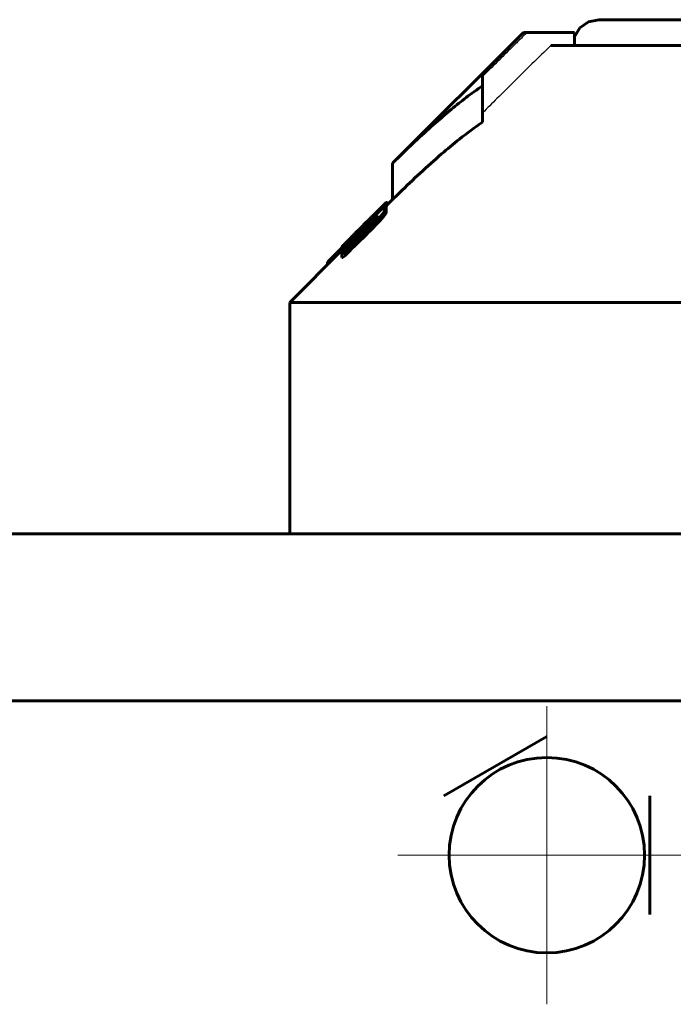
# Model space of a CAD drawing. Header units: millimetres. Extents: x -76 to 189, y -48 to 47.
# Tile 3 of 14: x -30 to -5, y 8 to 46. Entities that reach past the tile are written whole.
import ezdxf

# ---------------------------------------------------------------- set-up
doc = ezdxf.new("R2010")
doc.units = ezdxf.units.MM
for name, pattern in [('K5LT-1', [0]), ('K5LT_AXLED', [12, 7.5, -1.5, 1.5, -1.5]), ('K5LT_BASIC', [0])]:
    doc.linetypes.add(name, pattern=pattern)
doc.layers.add('Системный слой (1)', color=7, linetype='Continuous', true_color=0x6c6c6c)

# ---------------------------------------------------------------- blocks, each defined once
blk = doc.blocks.new('U0')
at = {"layer": 'Системный слой (1)', "color": 150, "linetype": 'K5LT_BASIC', "lineweight": 60, "true_color": 0x0080ff}
for p, q in [((-16.251, 38.584), (-16.246, 38.59)), ((-16.246, 38.59), (-16.244, 38.595)), ((-16.244, 38.595), (-16.243, 38.598))]:
    blk.add_line(p, q, dxfattribs=at)
blk = doc.blocks.new('U2')
at = {"layer": 'Системный слой (1)', "color": 150, "linetype": 'K5LT_BASIC', "lineweight": 60, "true_color": 0x0080ff}
for p, q in [((-17.969, 37.007), (-17.969, 37.006)), ((-17.969, 37.006), (-17.968, 37.006)), ((-17.968, 37.006), (-17.967, 37.006))]:
    blk.add_line(p, q, dxfattribs=at)
blk = doc.blocks.new('U5')
at = {"layer": 'Системный слой (1)', "color": 150, "linetype": 'K5LT_BASIC', "lineweight": 60, "true_color": 0x0080ff}
for p, q in [((-16.243, 38.721), (-16.238, 38.727)), ((-16.238, 38.727), (-16.235, 38.731)), ((-16.235, 38.731), (-16.234, 38.733))]:
    blk.add_line(p, q, dxfattribs=at)
blk = doc.blocks.new('U9')
at = {"layer": 'Системный слой (1)', "color": 150, "linetype": 'K5LT_BASIC', "lineweight": 60, "true_color": 0x0080ff}
for p, q in [((-17.967, 36.89), (-17.967, 36.89)), ((-17.967, 36.89), (-17.967, 36.889)), ((-17.967, 36.889), (-17.967, 36.889))]:
    blk.add_line(p, q, dxfattribs=at)
blk = doc.blocks.new('U11')
at = {"layer": 'Системный слой (1)', "color": 150, "linetype": 'K5LT_BASIC', "lineweight": 60, "true_color": 0x0080ff}
for p, q in [((-7.984, 46), (-8.385, 45.917)), ((-8.719, 45.68), (-8.93, 45.33)), ((-8.385, 45.917), (-8.719, 45.68))]:
    blk.add_line(p, q, dxfattribs=at)
blk = doc.blocks.new('U12')
at = {"layer": 'Системный слой (1)', "color": 150, "linetype": 'K5LT_BASIC', "lineweight": 60, "true_color": 0x0080ff}
for p, q in [((-16.234, 38.766), (-16, 39)), ((-20, 35), (-17.969, 37.031))]:
    blk.add_line(p, q, dxfattribs=at)
blk = doc.blocks.new('U27')
at = {"layer": 'Системный слой (1)', "color": 30, "linetype": 'K5LT_AXLED', "lineweight": 18, "true_color": 0xff8000}
for q in [(-10, 19.3), (-15.8, 13.5), (-4.2, 13.5), (-10, 7.7)]:
    blk.add_line((-10, 13.5), q, dxfattribs=at)

msp = doc.modelspace()

# ---------------------------------------------------------------- linework, layer by layer
at = {"layer": 'Системный слой (1)', "color": 150, "linetype": 'K5LT_BASIC', "lineweight": 60, "true_color": 0x0080ff}
for p, q in [((-7.984, 46), (-0.5, 46)), ((-16, 40.414), (-10.914, 45.5)), ((-10.914, 45.5), (-10.773, 45.5)), ((-8.93, 45.5), (-10.773, 45.5)), ((-8.93, 45), (-8.93, 45.5)), ((-9.846, 45), (-1.75, 45)), ((-12.5, 43.792), (-12.5, 43.433)), ((-12.5, 42.019), (-12.5, 43.433)), ((-16, 39), (-16, 40.414)), ((-16.243, 38.747), (-16.243, 38.739)), ((-16.243, 38.598), (-16.243, 38.739)), ((-16.234, 38.878), (-16.234, 38.875)), ((-16.234, 38.733), (-16.234, 38.875)), ((-16.223, 38.777), (-16.223, 38.895)), ((-16.557, 38.56), (-16.557, 38.556)), ((-16.494, 38.178), (-16.494, 38.32)), ((-16.486, 38.65), (-16.486, 38.652)), ((-16.408, 38.601), (-16.408, 38.674)), ((-16.363, 38.6), (-16.373, 38.59)), ((-16.373, 38.59), (-16.373, 38.587)), ((-16.363, 38.595), (-16.363, 38.6)), ((-16.251, 38.657), (-16.251, 38.641)), ((-16.251, 38.5), (-16.251, 38.641)), ((-16.869, 38.099), (-17.785, 37.191)), ((-17.061, 38.08), (-17.192, 37.949)), ((-16.861, 38.2), (-17.071, 37.989)), ((-17.071, 37.943), (-17.071, 37.989)), ((-16.921, 38.22), (-17.061, 38.08)), ((-17.061, 38.079), (-17.061, 38.08)), ((-16.921, 38.219), (-16.921, 38.22)), ((-16.914, 38.217), (-16.871, 38.26)), ((-16.914, 38.176), (-16.914, 38.217)), ((-16.897, 38.192), (-16.914, 38.176)), ((-16.871, 38.219), (-16.871, 38.26)), ((-16.869, 37.998), (-16.869, 38.099)), ((-16.861, 38.151), (-16.861, 38.2)), ((-16.73, 38.137), (-16.73, 38.229)), ((-17.412, 37.673), (-17.412, 37.669)), ((-17.412, 37.604), (-17.412, 37.669)), ((-17.255, 37.877), (-17.263, 37.869)), ((-17.263, 37.752), (-17.263, 37.869)), ((-17.255, 37.76), (-17.255, 37.877)), ((-17.245, 37.77), (-17.245, 37.84)), ((-16.931, 37.73), (-16.931, 37.871)), ((-17.967, 37.153), (-17.967, 37.155)), ((-17.83, 37.189), (-17.83, 37.257)), ((-17.794, 37.085), (-17.602, 37.274)), ((-17.785, 37.093), (-17.785, 37.191)), ((-17.776, 37.359), (-17.776, 37.361)), ((-17.542, 37.528), (-17.559, 37.511)), ((-17.542, 37.475), (-17.542, 37.528)), ((-17.969, 37.127), (-18.282, 36.815)), ((-17.969, 37.007), (-17.969, 37.149)), ((-17.967, 37.032), (-17.967, 37.033)), ((-17.967, 36.89), (-17.967, 37.032)), ((-17.967, 36.744), (-17.967, 36.886)), ((-17.794, 36.881), (-17.794, 37.023)), ((-18.535, 36.465), (-18.535, 36.551)), ((-18.508, 36.492), (-18.508, 36.584)), ((-20, 35), (20, 35)), ((-20, 26), (-20, 35)), ((58.4, 26), (-58.4, 26)), ((58.4, 19.5), (-58.4, 19.5)), ((-14, 15.809), (-10, 18.119)), ((-6, 15.809), (-6, 11.191))]:
    msp.add_line(p, q, dxfattribs=at)
msp.add_circle((-10, 13.5), 3.8, dxfattribs=at)
msp.add_arc((997.48, -995.018), 1447.618, 134.486794, 134.534704, dxfattribs=at)
at = {"layer": 'Системный слой (1)', "color": 7, "linetype": 'K5LT-1'}
for points, knots in [([(-10.773, 45.5), (-10.87, 45.404), (-11.064, 45.213), (-11.449, 44.832), (-11.928, 44.359), (-12.309, 43.981), (-12.5, 43.792)], [0, 0, 0, 0, 0.265357, 0.530715, 1.053192, 1.575669, 1.575669, 1.575669, 1.575669]), ([(-9.846, 45), (-10.09, 44.76), (-10.578, 44.279), (-11.275, 43.59), (-11.916, 42.956), (-12.313, 42.563), (-12.5, 42.378)], [0, 0, 0, 0, 1.44746, 2.894893, 4.144494, 5.255882, 5.255882, 5.255882, 5.255882]), ([(-17.82, 37.199), (-17.664, 37.354), (-17.19, 37.825), (-16.716, 38.295), (-16.398, 38.61)], [0, 0, 0, 0, 0.380205, 1.153581, 1.153581, 1.153581, 1.153581])]:
    msp.add_open_spline(points, degree=3, knots=knots, dxfattribs=at)
at = {"layer": 'Системный слой (1)', "color": 150, "linetype": 'K5LT_BASIC', "lineweight": 60, "true_color": 0x0080ff}
for points, knots in [([(-12.5, 43.433), (-12.713, 43.286), (-13.12, 42.988), (-13.729, 42.505), (-14.364, 41.963), (-15.131, 41.267), (-15.683, 40.731), (-16, 40.414)], [0, 0, 0, 0, 1.387012, 2.67714, 4.083997, 5.726255, 8, 8, 8, 8]), ([(-12.5, 42.019), (-12.804, 41.809), (-13.341, 41.407), (-14.149, 40.739), (-14.926, 40.044), (-15.556, 39.441), (-15.909, 39.091), (-16, 39)], [0, 0, 0, 0, 1.976475, 3.553393, 5.475363, 7.34919, 8, 8, 8, 8]), ([(-17.098, 38.042), (-17.025, 38.115), (-16.928, 38.212), (-16.798, 38.341), (-16.671, 38.468), (-16.534, 38.603), (-16.42, 38.714), (-16.372, 38.76), (-16.357, 38.775)], [0, 0, 0, 0, 2.478043, 3.3209, 4.483187, 6.949627, 8.310628, 9, 9, 9, 9]), ([(-16.486, 38.652), (-16.46, 38.678), (-16.422, 38.715), (-16.371, 38.764), (-16.332, 38.801), (-16.286, 38.844), (-16.254, 38.873), (-16.233, 38.89), (-16.225, 38.896), (-16.223, 38.896), (-16.223, 38.895)], [0, 0, 0, 0, 2.151305, 3.224126, 4.605271, 5.902664, 8.075218, 8.915326, 10.096859, 11, 11, 11, 11]), ([(-16.408, 38.674), (-16.386, 38.699), (-16.347, 38.743), (-16.303, 38.792), (-16.277, 38.821), (-16.262, 38.839), (-16.249, 38.854), (-16.238, 38.868), (-16.234, 38.874), (-16.234, 38.875)], [0, 0, 0, 0, 2.96009, 5.194346, 6.355038, 7.164113, 7.875796, 9.038355, 10, 10, 10, 10]), ([(-16.243, 38.747), (-16.249, 38.743), (-16.26, 38.735), (-16.282, 38.718), (-16.304, 38.699), (-16.329, 38.677), (-16.36, 38.648), (-16.383, 38.625), (-16.398, 38.61)], [0, 0, 0, 0, 1.629055, 2.906814, 4.327646, 5.612699, 6.806872, 9, 9, 9, 9]), ([(-16.363, 38.6), (-16.349, 38.615), (-16.327, 38.638), (-16.3, 38.668), (-16.283, 38.687), (-16.27, 38.702), (-16.26, 38.714), (-16.252, 38.724), (-16.245, 38.734), (-16.243, 38.738), (-16.243, 38.739)], [0, 0, 0, 0, 2.964952, 4.614973, 6.069953, 7.061237, 7.972172, 8.876657, 9.735021, 11, 11, 11, 11]), ([(-16.234, 38.878), (-16.234, 38.879), (-16.236, 38.88), (-16.241, 38.877), (-16.249, 38.872), (-16.269, 38.856), (-16.305, 38.823), (-16.342, 38.789), (-16.357, 38.775)], [0, 0, 0, 0, 1.136079, 1.986127, 2.981936, 4.192642, 7.163036, 9, 9, 9, 9]), ([(-16.931, 37.871), (-16.881, 37.92), (-16.802, 37.998), (-16.654, 38.149), (-16.559, 38.249), (-16.494, 38.32)], [0, 0, 0, 0, 1.967568, 3.131583, 6, 6, 6, 6]), ([(-16.921, 38.22), (-16.873, 38.268), (-16.803, 38.337), (-16.711, 38.429), (-16.613, 38.526), (-16.537, 38.601), (-16.486, 38.652)], [0, 0, 0, 0, 2.260503, 3.282104, 4.393278, 7, 7, 7, 7]), ([(-16.897, 38.192), (-16.857, 38.233), (-16.799, 38.293), (-16.727, 38.368), (-16.687, 38.41), (-16.652, 38.447), (-16.622, 38.479), (-16.596, 38.507), (-16.579, 38.527), (-16.566, 38.542), (-16.558, 38.552), (-16.557, 38.555), (-16.557, 38.556)], [0, 0, 0, 0, 3.580268, 5.100923, 6.634919, 7.401923, 8.638999, 9.787158, 10.576912, 11.310979, 12.195734, 13, 13, 13, 13]), ([(-16.557, 38.56), (-16.557, 38.56), (-16.558, 38.56), (-16.562, 38.557), (-16.569, 38.552), (-16.58, 38.542), (-16.598, 38.526), (-16.623, 38.502), (-16.653, 38.473), (-16.686, 38.441), (-16.757, 38.372), (-16.82, 38.31), (-16.871, 38.26)], [0, 0, 0, 0, 0.738498, 1.123605, 1.651676, 2.333878, 3.221478, 4.296456, 5.505838, 6.723998, 7.929675, 13, 13, 13, 13]), ([(-16.861, 38.2), (-16.808, 38.254), (-16.726, 38.339), (-16.618, 38.451), (-16.517, 38.557), (-16.449, 38.63), (-16.408, 38.674)], [0, 0, 0, 0, 2.269815, 3.602064, 4.880677, 7, 7, 7, 7]), ([(-16.73, 38.229), (-16.702, 38.252), (-16.664, 38.282), (-16.623, 38.313), (-16.597, 38.329), (-16.578, 38.338), (-16.573, 38.335), (-16.573, 38.332)], [0, 0, 0, 0, 3.041361, 4.105165, 5.323279, 6.832619, 8, 8, 8, 8]), ([(-16.573, 38.332), (-16.573, 38.33), (-16.574, 38.326), (-16.578, 38.317), (-16.586, 38.304), (-16.601, 38.284), (-16.622, 38.257), (-16.653, 38.22), (-16.679, 38.192), (-16.696, 38.174)], [0, 0, 0, 0, 1.067082, 1.883444, 3.012436, 4.373345, 5.917926, 7.526436, 10, 10, 10, 10]), ([(-16.494, 38.32), (-16.449, 38.372), (-16.396, 38.434), (-16.344, 38.498), (-16.317, 38.532), (-16.284, 38.576), (-16.257, 38.619), (-16.251, 38.636), (-16.251, 38.641)], [0, 0, 0, 0, 3.481941, 4.148827, 4.717471, 6.12149, 7.762537, 9, 9, 9, 9]), ([(-16.494, 38.178), (-16.449, 38.231), (-16.396, 38.292), (-16.344, 38.356), (-16.317, 38.391), (-16.284, 38.435), (-16.257, 38.477), (-16.251, 38.495), (-16.251, 38.5)], [0, 0, 0, 0, 3.481941, 4.148827, 4.717471, 6.12149, 7.762537, 9, 9, 9, 9]), ([(-16.251, 38.657), (-16.251, 38.661), (-16.254, 38.663), (-16.264, 38.661), (-16.276, 38.655), (-16.294, 38.645), (-16.325, 38.624), (-16.353, 38.603), (-16.373, 38.587)], [0, 0, 0, 0, 1.589893, 2.42004, 3.594507, 4.801238, 6.039426, 9, 9, 9, 9]), ([(-17.776, 37.361), (-17.729, 37.408), (-17.658, 37.48), (-17.554, 37.586), (-17.462, 37.678), (-17.34, 37.801), (-17.248, 37.893), (-17.192, 37.949)], [0, 0, 0, 0, 2.057392, 3.086999, 4.415999, 5.81559, 8, 8, 8, 8]), ([(-16.696, 38.174), (-16.696, 38.174), (-16.696, 38.173), (-16.698, 38.171), (-16.699, 38.169), (-16.702, 38.166), (-16.707, 38.161), (-16.717, 38.151), (-16.733, 38.134), (-16.758, 38.109), (-16.794, 38.073), (-16.845, 38.022), (-16.953, 37.915), (-17.208, 37.663), (-17.439, 37.435), (-17.602, 37.274)], [0, 0, 0, 0, 0.033413, 0.065604, 0.095438, 0.145508, 0.23215, 0.387365, 0.671081, 1.119779, 1.730204, 2.574093, 3.850204, 7.415601, 16, 16, 16, 16]), ([(-17.098, 38.042), (-17.158, 37.982), (-17.292, 37.848), (-17.425, 37.714), (-17.498, 37.641)], [0, 0, 0, 0, 2.245032, 5, 5, 5, 5]), ([(-17.245, 37.84), (-17.245, 37.837), (-17.242, 37.836), (-17.229, 37.843), (-17.218, 37.852), (-17.208, 37.859), (-17.195, 37.871), (-17.173, 37.89), (-17.133, 37.928), (-17.095, 37.965), (-17.071, 37.989)], [0, 0, 0, 0, 2.613705, 4.098506, 4.618598, 5.31409, 6.076653, 6.85573, 8.28255, 11, 11, 11, 11]), ([(-16.931, 37.73), (-16.881, 37.779), (-16.802, 37.857), (-16.654, 38.007), (-16.559, 38.108), (-16.494, 38.178)], [0, 0, 0, 0, 1.967568, 3.131583, 6, 6, 6, 6]), ([(-16.914, 38.217), (-16.915, 38.216), (-16.918, 38.214), (-16.92, 38.211), (-16.922, 38.209), (-16.922, 38.208), (-16.922, 38.208)], [0, 0, 0, 0, 2.590616, 3.984401, 5.278209, 7, 7, 7, 7]), ([(-16.922, 38.208), (-16.922, 38.206), (-16.922, 38.203), (-16.92, 38.198), (-16.918, 38.19), (-16.916, 38.182), (-16.914, 38.176)], [0, 0, 0, 0, 1.476822, 2.71056, 4.134393, 7, 7, 7, 7]), ([(-16.869, 38.099), (-16.857, 38.111), (-16.839, 38.129), (-16.814, 38.153), (-16.795, 38.171), (-16.776, 38.189), (-16.754, 38.209), (-16.739, 38.222), (-16.73, 38.229)], [0, 0, 0, 0, 2.296855, 3.391213, 4.702479, 5.903063, 6.992454, 9, 9, 9, 9]), ([(-17.498, 37.641), (-17.545, 37.593), (-17.636, 37.501), (-17.739, 37.397), (-17.815, 37.318), (-17.874, 37.257), (-17.922, 37.206), (-17.948, 37.178), (-17.962, 37.161), (-17.968, 37.152), (-17.969, 37.149), (-17.969, 37.149)], [0, 0, 0, 0, 2.672838, 5.134842, 6.090894, 7.614268, 9.215202, 10.148092, 10.649099, 11.553228, 12, 12, 12, 12]), ([(-17.263, 37.869), (-17.308, 37.824), (-17.387, 37.744), (-17.472, 37.657), (-17.531, 37.596), (-17.576, 37.55), (-17.612, 37.511), (-17.634, 37.488), (-17.644, 37.476), (-17.653, 37.465), (-17.655, 37.461), (-17.655, 37.46)], [0, 0, 0, 0, 3.167977, 5.524074, 6.294791, 7.738809, 9.200875, 9.890941, 10.50128, 10.989375, 12, 12, 12, 12]), ([(-17.489, 37.605), (-17.508, 37.587), (-17.539, 37.558), (-17.577, 37.522), (-17.604, 37.499), (-17.623, 37.482), (-17.635, 37.472), (-17.644, 37.465), (-17.653, 37.459), (-17.655, 37.459), (-17.655, 37.46)], [0, 0, 0, 0, 2.300991, 3.845776, 5.262191, 6.459112, 7.346373, 8.223839, 9.204166, 11, 11, 11, 11]), ([(-17.542, 37.528), (-17.531, 37.539), (-17.511, 37.56), (-17.483, 37.588), (-17.46, 37.613), (-17.439, 37.636), (-17.425, 37.652), (-17.417, 37.663), (-17.413, 37.667), (-17.412, 37.669)], [0, 0, 0, 0, 2.0462, 3.469608, 5.114136, 6.69772, 8.071111, 9.167716, 10, 10, 10, 10]), ([(-17.412, 37.673), (-17.412, 37.673), (-17.413, 37.673), (-17.416, 37.67), (-17.422, 37.665), (-17.431, 37.658), (-17.442, 37.648), (-17.461, 37.631), (-17.477, 37.616), (-17.489, 37.605)], [0, 0, 0, 0, 0.796601, 1.445995, 2.367245, 3.599608, 4.913356, 6.221497, 10, 10, 10, 10]), ([(-17.969, 37.149), (-17.969, 37.145), (-17.962, 37.147), (-17.932, 37.169), (-17.909, 37.188), (-17.876, 37.216), (-17.849, 37.24), (-17.83, 37.257)], [0, 0, 0, 0, 3.233303, 4.399783, 5.527555, 6.421479, 8, 8, 8, 8]), ([(-17.967, 37.155), (-17.967, 37.157), (-17.959, 37.168), (-17.931, 37.2), (-17.884, 37.249), (-17.828, 37.307), (-17.786, 37.351), (-17.776, 37.361)], [0, 0, 0, 0, 1.789374, 2.928937, 4.433781, 7.133698, 8, 8, 8, 8]), ([(-17.967, 37.032), (-17.967, 37.03), (-17.966, 37.029), (-17.961, 37.031), (-17.955, 37.035), (-17.945, 37.042), (-17.933, 37.052), (-17.918, 37.065), (-17.9, 37.082), (-17.875, 37.104), (-17.837, 37.141), (-17.805, 37.171), (-17.785, 37.191)], [0, 0, 0, 0, 1.255582, 2.044086, 2.87276, 3.698185, 4.533995, 5.495935, 6.616017, 7.852517, 9.716137, 13, 13, 13, 13]), ([(-17.82, 37.199), (-17.838, 37.181), (-17.864, 37.154), (-17.901, 37.115), (-17.93, 37.082), (-17.95, 37.059), (-17.959, 37.049)], [0, 0, 0, 0, 2.238316, 3.359165, 5.19635, 7, 7, 7, 7]), ([(-17.83, 37.257), (-17.805, 37.279), (-17.763, 37.318), (-17.709, 37.367), (-17.673, 37.401), (-17.641, 37.431), (-17.602, 37.468), (-17.573, 37.497), (-17.559, 37.511)], [0, 0, 0, 0, 2.906916, 4.718761, 5.461087, 6.409098, 7.73365, 9, 9, 9, 9]), ([(-18.508, 36.584), (-18.498, 36.595), (-18.48, 36.614), (-18.45, 36.645), (-18.404, 36.692), (-18.346, 36.751), (-18.298, 36.799), (-18.282, 36.815)], [0, 0, 0, 0, 1.509445, 2.203137, 3.226347, 6.346664, 8, 8, 8, 8]), ([(-17.794, 37.085), (-17.817, 37.061), (-17.85, 37.027), (-17.885, 36.99), (-17.903, 36.97), (-17.918, 36.953), (-17.935, 36.934), (-17.949, 36.916), (-17.959, 36.903), (-17.966, 36.892), (-17.967, 36.887), (-17.967, 36.886)], [0, 0, 0, 0, 3.666514, 5.168254, 5.875233, 6.862434, 7.968393, 9.084509, 10.08118, 10.884176, 12, 12, 12, 12]), ([(-17.959, 37.049), (-17.96, 37.047), (-17.962, 37.044), (-17.965, 37.041), (-17.966, 37.038), (-17.967, 37.035), (-17.967, 37.034), (-17.967, 37.033)], [0, 0, 0, 0, 1.366936, 2.45683, 3.992028, 5.487286, 8, 8, 8, 8]), ([(-17.967, 36.886), (-17.964, 36.884), (-17.958, 36.885), (-17.943, 36.893), (-17.931, 36.9), (-17.917, 36.911), (-17.9, 36.924), (-17.884, 36.938), (-17.861, 36.959), (-17.831, 36.986), (-17.806, 37.01), (-17.794, 37.023)], [0, 0, 0, 0, 2.656017, 3.530082, 4.492977, 5.522651, 6.442647, 7.374186, 8.261224, 10.016503, 12, 12, 12, 12]), ([(-17.967, 36.744), (-17.964, 36.743), (-17.958, 36.744), (-17.943, 36.751), (-17.931, 36.759), (-17.917, 36.77), (-17.9, 36.783), (-17.884, 36.797), (-17.861, 36.817), (-17.831, 36.845), (-17.806, 36.869), (-17.794, 36.881)], [0, 0, 0, 0, 2.656017, 3.530082, 4.492977, 5.522651, 6.442647, 7.374186, 8.261224, 10.016503, 12, 12, 12, 12]), ([(-18.535, 36.551), (-18.535, 36.552), (-18.534, 36.552), (-18.533, 36.554), (-18.532, 36.555), (-18.53, 36.558), (-18.525, 36.564), (-18.517, 36.573), (-18.511, 36.581), (-18.508, 36.584)], [0, 0, 0, 0, 0.686058, 1.198733, 1.925253, 2.85007, 4.148104, 7.759406, 10, 10, 10, 10])]:
    msp.add_open_spline(points, degree=3, knots=knots, dxfattribs=at)
for points in [[(-16.931, 37.871), (-17.218, 37.589), (-17.506, 37.306), (-17.794, 37.023)], [(-17.245, 37.84), (-17.248, 37.859), (-17.251, 37.871), (-17.255, 37.877)]]:
    msp.add_open_spline(points, degree=3, dxfattribs=at)

# ---------------------------------------------------------------- block references
at = {"layer": 'Системный слой (1)'}
for name in ['U11', 'U12', 'U5', 'U0', 'U2', 'U9', 'U27']:
    msp.add_blockref(name, (0, 0), dxfattribs=at)

doc.saveas('drawing.dxf')
